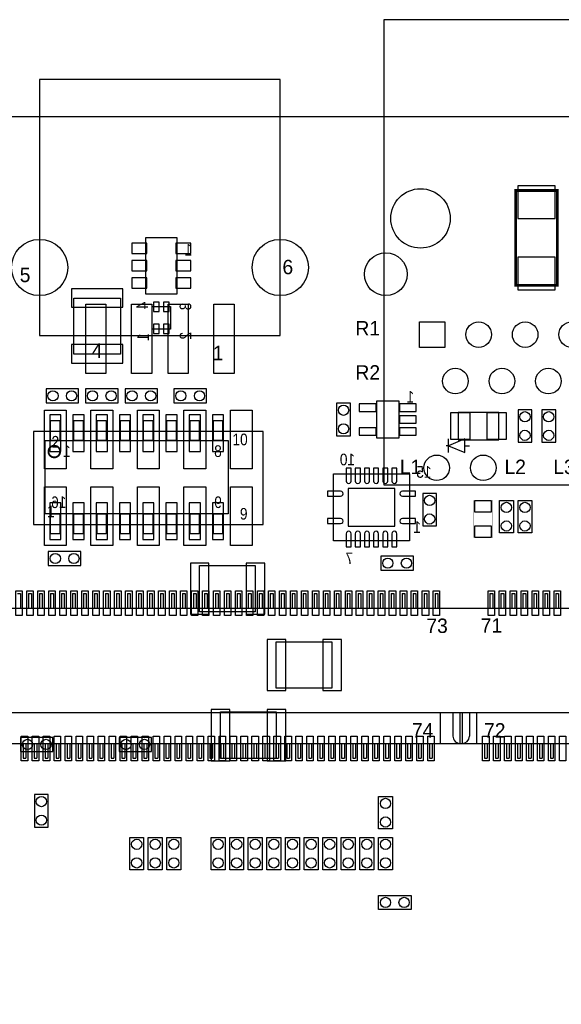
# Model space of a CAD drawing. Extents: x 4400 to 8899, y 281 to 4122.
# Tile 3 of 7: x 6093 to 7258, y 2004 to 4122. Entities that reach past the tile are written whole.
import ezdxf
from ezdxf.enums import TextEntityAlignment as Align

# ---------------------------------------------------------------- set-up
doc = ezdxf.new("R2010")
doc.units = 0
for name, color, linetype in [('BG_OUTLINE', 1, 'CONTINUOUS'), ('PG_ASSEMBLY_BOTTOM', 2, 'CONTINUOUS'), ('PG_ASSEMBLY_TOP', 3, 'CONTINUOUS'), ('PIN_BOTTOM', 5, 'CONTINUOUS'), ('PIN_TOP', 4, 'CONTINUOUS')]:
    doc.layers.add(name, color=color, linetype=linetype)

msp = doc.modelspace()

# ---------------------------------------------------------------- linework, layer by layer
at = {"layer": 'BG_OUTLINE'}
msp.add_lwpolyline([(4400, 3914.4), (8800, 3914.4)], dxfattribs=at)
msp.add_lwpolyline([(4400, 488.1), (4400, 3914.4), (8800, 3914.4), (8800, 488)], close=True, dxfattribs=at)
at = {"layer": 'PG_ASSEMBLY_BOTTOM', "const_width": 6}
msp.add_lwpolyline([(7160.1, 3550.9), (7160.1, 3754.9), (7249.8, 3754.9), (7249.8, 3550.9)], close=True, dxfattribs=at)
at = {"layer": 'PG_ASSEMBLY_BOTTOM'}
for points in [[(6364.7, 3532), (6364.7, 3654), (6431.4, 3654), (6431.4, 3532)], [(6310, 3523), (6310, 3403), (6210, 3403), (6210, 3523)], [(6378.3, 3505.6), (6417.7, 3505.6), (6417.7, 3456.4), (6378.3, 3456.4)], [(6150, 3298), (6220, 3298), (6220, 3328), (6150, 3328)], [(6305, 3328), (6235, 3328), (6235, 3298), (6305, 3298)], [(6390, 3328), (6320, 3328), (6320, 3298), (6390, 3298)], [(6425, 3298), (6495, 3298), (6495, 3328), (6425, 3328)], [(6775, 3297), (6775, 3227), (6805, 3227), (6805, 3297)], [(6909.6, 3222.6), (6909.6, 3301.4), (6860.4, 3301.4), (6860.4, 3222.6)], [(7123.5, 3277.5), (7036.5, 3277.5), (7036.5, 3218.5), (7123.5, 3218.5)], [(7195, 3213), (7195, 3283), (7165, 3283), (7165, 3213)], [(7246, 3213), (7246, 3283), (7216, 3283), (7216, 3213)], [(6159.9, 3260.1), (6179.6, 3260.1), (6179.6, 3216.8), (6159.9, 3216.8)], [(6209.9, 3260.1), (6229.6, 3260.1), (6229.6, 3216.8), (6209.9, 3216.8)], [(6259.9, 3260.1), (6279.6, 3260.1), (6279.6, 3216.8), (6259.9, 3216.8)], [(6309.9, 3260.1), (6329.6, 3260.1), (6329.6, 3216.8), (6309.9, 3216.8)], [(6359.9, 3260.1), (6379.6, 3260.1), (6379.6, 3216.8), (6359.9, 3216.8)], [(6409.9, 3260.1), (6429.6, 3260.1), (6429.6, 3216.8), (6409.9, 3216.8)], [(6459.9, 3260.1), (6479.6, 3260.1), (6479.6, 3216.8), (6459.9, 3216.8)], [(6509.9, 3260.1), (6529.6, 3260.1), (6529.6, 3216.8), (6509.9, 3216.8)], [(6148.1, 3216.8), (6541.8, 3216.8), (6541.8, 3059.3), (6148.1, 3059.3)], [(6931.7, 3001.1), (6768.3, 3001.1), (6768.3, 3144.9), (6931.7, 3144.9)], [(6960, 3103), (6960, 3033), (6990, 3033), (6990, 3103)], [(6159.9, 3059.3), (6179.6, 3059.3), (6179.6, 3016), (6159.9, 3016)], [(6209.9, 3059.3), (6229.6, 3059.3), (6229.6, 3016), (6209.9, 3016)], [(6259.9, 3059.3), (6279.6, 3059.3), (6279.6, 3016), (6259.9, 3016)], [(6309.9, 3059.3), (6329.6, 3059.3), (6329.6, 3016), (6309.9, 3016)], [(6359.9, 3059.3), (6379.6, 3059.3), (6379.6, 3016), (6359.9, 3016)], [(6409.9, 3059.3), (6429.6, 3059.3), (6429.6, 3016), (6409.9, 3016)], [(6459.9, 3059.3), (6479.6, 3059.3), (6479.6, 3016), (6459.9, 3016)], [(6509.9, 3059.3), (6529.6, 3059.3), (6529.6, 3016), (6509.9, 3016)], [(6225, 2978), (6155, 2978), (6155, 2948), (6225, 2948)], [(6940, 2968), (6870, 2968), (6870, 2938), (6940, 2938)], [(6600, 2848), (6480, 2848), (6480, 2948), (6600, 2948)], [(6765, 2684), (6645, 2684), (6645, 2784), (6765, 2784)], [(6645, 2533), (6525, 2533), (6525, 2633), (6645, 2633)], [(6095, 2548), (6165, 2548), (6165, 2578), (6095, 2578)], [(6307, 2548), (6377, 2548), (6377, 2578), (6307, 2578)], [(6155, 2385), (6155, 2455), (6125, 2455), (6125, 2385)]]:
    msp.add_lwpolyline(points, close=True, dxfattribs=at)
at = {"layer": 'PG_ASSEMBLY_BOTTOM', "const_width": 3.9}
msp.add_lwpolyline([(6180.4, 3193.1, 1), (6155.25, 3193.18, 1)], format="xyb", close=True, dxfattribs=at)
at = {"layer": 'PG_ASSEMBLY_TOP'}
for points in [[(7534.1, 4122.4), (6876.7, 4122.4), (6876.7, 3121.2), (7534.1, 3121.2)], [(6653.9, 3994), (6136.1, 3994), (6136.1, 3442.8), (6653.9, 3442.8)], [(6123, 3036.5), (6617, 3036.5), (6617, 3236.5), (6123, 3236.5)], [(7050.4, 3190.8), (7050.4, 3220.8), (7015.4, 3205.8)], [(7125, 3018), (7125, 3088), (7155, 3088), (7155, 3018)], [(7165, 3018), (7165, 3088), (7195, 3088), (7195, 3018)], [(6865, 2381), (6865, 2451), (6895, 2451), (6895, 2381)], [(6360, 2363), (6360, 2293), (6330, 2293), (6330, 2363)], [(6400, 2363), (6400, 2293), (6370, 2293), (6370, 2363)], [(6440, 2363), (6440, 2293), (6410, 2293), (6410, 2363)], [(6535, 2363), (6535, 2293), (6505, 2293), (6505, 2363)], [(6575, 2363), (6575, 2293), (6545, 2293), (6545, 2363)], [(6615, 2363), (6615, 2293), (6585, 2293), (6585, 2363)], [(6655, 2363), (6655, 2293), (6625, 2293), (6625, 2363)], [(6695, 2363), (6695, 2293), (6665, 2293), (6665, 2363)], [(6735, 2363), (6735, 2293), (6705, 2293), (6705, 2363)], [(6775, 2363), (6775, 2293), (6745, 2293), (6745, 2363)], [(6815, 2363), (6815, 2293), (6785, 2293), (6785, 2363)], [(6855, 2363), (6855, 2293), (6825, 2293), (6825, 2363)], [(6895, 2363), (6895, 2293), (6865, 2293), (6865, 2363)], [(6935, 2208), (6865, 2208), (6865, 2238), (6935, 2238)]]:
    msp.add_lwpolyline(points, close=True, dxfattribs=at)
for points in [[(7015.4, 3190.8), (7015.4, 3220.8)], [(7015.4, 3205.8), (7010.4, 3205.8)], [(7050.4, 3205.8), (7060.4, 3205.8)], [(6089, 2887.8), (6094.9, 2887.8)], [(6094.9, 2887.8), (6094.9, 2856.3)], [(6112.6, 2887.8), (6112.6, 2856.3)], [(6112.6, 2887.8), (6118.5, 2887.8)], [(6118.5, 2887.8), (6118.5, 2856.3)], [(6136.2, 2887.8), (6136.2, 2856.3)], [(6136.2, 2887.8), (6142.1, 2887.8)], [(6142.1, 2887.8), (6142.1, 2856.3)], [(6159.9, 2887.8), (6159.9, 2856.3)], [(6159.9, 2887.8), (6165.8, 2887.8)], [(6165.8, 2887.8), (6165.8, 2856.3)], [(6183.5, 2887.8), (6183.5, 2856.3)], [(6183.5, 2887.8), (6189.4, 2887.8)], [(6189.4, 2887.8), (6189.4, 2856.3)], [(6207.1, 2887.8), (6207.1, 2856.3)], [(6207.1, 2887.8), (6213, 2887.8)], [(6213, 2887.8), (6213, 2856.3)], [(6230.7, 2887.8), (6230.7, 2856.3)], [(6230.7, 2887.8), (6236.6, 2887.8)], [(6236.6, 2887.8), (6236.6, 2856.3)], [(6254.3, 2887.8), (6254.3, 2856.3)], [(6254.3, 2887.8), (6260.2, 2887.8)], [(6260.2, 2887.8), (6260.2, 2856.3)], [(6278, 2887.8), (6278, 2856.3)], [(6278, 2887.8), (6283.9, 2887.8)], [(6283.9, 2887.8), (6283.9, 2856.3)], [(6301.6, 2887.8), (6301.6, 2856.3)], [(6301.6, 2887.8), (6307.5, 2887.8)], [(6307.5, 2887.8), (6307.5, 2856.3)], [(6325.2, 2887.8), (6325.2, 2856.3)], [(6325.2, 2887.8), (6331.1, 2887.8)], [(6331.1, 2887.8), (6331.1, 2856.3)], [(6348.8, 2887.8), (6348.8, 2856.3)], [(6348.8, 2887.8), (6354.7, 2887.8)], [(6354.7, 2887.8), (6354.7, 2856.3)], [(6372.4, 2887.8), (6372.4, 2856.3)], [(6372.4, 2887.8), (6378.4, 2887.8)], [(6378.4, 2887.8), (6378.4, 2856.3)], [(6396.1, 2887.8), (6396.1, 2856.3)], [(6396.1, 2887.8), (6402, 2887.8)], [(6402, 2887.8), (6402, 2856.3)], [(6419.7, 2887.8), (6419.7, 2856.3)], [(6419.7, 2887.8), (6425.6, 2887.8)], [(6425.6, 2887.8), (6425.6, 2856.3)], [(6443.3, 2887.8), (6443.3, 2856.3)], [(6443.3, 2887.8), (6449.2, 2887.8)], [(6449.2, 2887.8), (6449.2, 2856.3)], [(6466.9, 2887.8), (6466.9, 2856.3)], [(6466.9, 2887.8), (6472.8, 2887.8)], [(6472.8, 2887.8), (6472.8, 2856.3)], [(6490.6, 2887.8), (6490.6, 2856.3)], [(6490.6, 2887.8), (6496.5, 2887.8)], [(6496.5, 2887.8), (6496.5, 2856.3)], [(6514.2, 2887.8), (6514.2, 2856.3)], [(6514.2, 2887.8), (6520.1, 2887.8)], [(6520.1, 2887.8), (6520.1, 2856.3)], [(6537.8, 2887.8), (6537.8, 2856.3)], [(6537.8, 2887.8), (6543.7, 2887.8)], [(6543.7, 2887.8), (6543.7, 2856.3)], [(6561.4, 2887.8), (6561.4, 2856.3)], [(6561.4, 2887.8), (6567.3, 2887.8)], [(6567.3, 2887.8), (6567.3, 2856.3)], [(6585.1, 2887.8), (6585.1, 2856.3)], [(6585.1, 2887.8), (6590.9, 2887.8)], [(6590.9, 2887.8), (6590.9, 2856.3)], [(6608.7, 2887.8), (6608.7, 2856.3)], [(6608.7, 2887.8), (6614.6, 2887.8)], [(6614.6, 2887.8), (6614.6, 2856.3)], [(6632.3, 2887.8), (6632.3, 2856.3)], [(6632.3, 2887.8), (6638.2, 2887.8)], [(6638.2, 2887.8), (6638.2, 2856.3)], [(6655.9, 2887.8), (6655.9, 2856.3)], [(6655.9, 2887.8), (6661.8, 2887.8)], [(6661.8, 2887.8), (6661.8, 2856.3)], [(6679.5, 2887.8), (6679.5, 2856.3)], [(6679.5, 2887.8), (6685.4, 2887.8)], [(6685.4, 2887.8), (6685.4, 2856.3)], [(6703.2, 2887.8), (6703.2, 2856.3)], [(6703.2, 2887.8), (6709.1, 2887.8)], [(6709.1, 2887.8), (6709.1, 2856.3)], [(6726.8, 2887.8), (6726.8, 2856.3)], [(6726.8, 2887.8), (6732.7, 2887.8)], [(6732.7, 2887.8), (6732.7, 2856.3)], [(6750.4, 2887.8), (6750.4, 2856.3)], [(6750.4, 2887.8), (6756.3, 2887.8)], [(6756.3, 2887.8), (6756.3, 2856.3)], [(6774, 2887.8), (6774, 2856.3)], [(6774, 2887.8), (6779.9, 2887.8)], [(6779.9, 2887.8), (6779.9, 2856.3)], [(6797.6, 2887.8), (6797.6, 2856.3)], [(6797.6, 2887.8), (6803.6, 2887.8)], [(6803.6, 2887.8), (6803.6, 2856.3)], [(6821.3, 2887.8), (6821.3, 2856.3)], [(6821.3, 2887.8), (6827.2, 2887.8)], [(6827.2, 2887.8), (6827.2, 2856.3)], [(6844.9, 2887.8), (6844.9, 2856.3)], [(6844.9, 2887.8), (6850.8, 2887.8)], [(6850.8, 2887.8), (6850.8, 2856.3)], [(6868.5, 2887.8), (6868.5, 2856.3)], [(6868.5, 2887.8), (6874.4, 2887.8)], [(6874.4, 2887.8), (6874.4, 2856.3)], [(6892.1, 2887.8), (6892.1, 2856.3)], [(6892.1, 2887.8), (6898, 2887.8)], [(6898, 2887.8), (6898, 2856.3)], [(6915.8, 2887.8), (6915.8, 2856.3)], [(6915.8, 2887.8), (6921.7, 2887.8)], [(6921.7, 2887.8), (6921.7, 2856.3)], [(6939.4, 2887.8), (6939.4, 2856.3)], [(6939.4, 2887.8), (6945.3, 2887.8)], [(6945.3, 2887.8), (6945.3, 2856.3)], [(6963, 2887.8), (6963, 2856.3)], [(6963, 2887.8), (6968.9, 2887.8)], [(6968.9, 2887.8), (6968.9, 2856.3)], [(6986.6, 2887.8), (6986.6, 2856.3)], [(6986.6, 2887.8), (6992.5, 2887.8)], [(6992.5, 2887.8), (6992.5, 2856.3)], [(7104.7, 2887.8), (7104.7, 2856.3)], [(7104.7, 2887.8), (7110.6, 2887.8)], [(7110.6, 2887.8), (7110.6, 2856.3)], [(7128.4, 2887.8), (7128.4, 2856.3)], [(7128.4, 2887.8), (7134.3, 2887.8)], [(7134.3, 2887.8), (7134.3, 2856.3)], [(7152, 2887.8), (7152, 2856.3)], [(7152, 2887.8), (7157.9, 2887.8)], [(7157.9, 2887.8), (7157.9, 2856.3)], [(7175.6, 2887.8), (7175.6, 2856.3)], [(7175.6, 2887.8), (7181.5, 2887.8)], [(7181.5, 2887.8), (7181.5, 2856.3)], [(7199.2, 2887.8), (7199.2, 2856.3)], [(7199.2, 2887.8), (7205.1, 2887.8)], [(7205.1, 2887.8), (7205.1, 2856.3)], [(7222.8, 2887.8), (7228.7, 2887.8)], [(7222.8, 2887.8), (7222.8, 2856.3)], [(7228.7, 2887.8), (7228.7, 2856.3)], [(7246.5, 2887.8), (7252.4, 2887.8)], [(7246.5, 2887.8), (7246.5, 2856.3)], [(7252.4, 2887.8), (7252.4, 2856.3)], [(5414.8, 2856.3), (7962, 2856.3)], [(5426.6, 2631.9), (7962, 2631.9)], [(6997.6, 2631.9), (6997.6, 2565)], [(7025, 2631.9), (7025, 2580.7)], [(7040.8, 2565), (7040.8, 2631.9)], [(7044.7, 2631.9), (7044.7, 2565)], [(7060.4, 2631.9), (7060.4, 2580.7)], [(7076, 2631.9), (7076, 2565)], [(5422.4, 2565), (7942.5, 2565)], [(6100.8, 2565), (6100.8, 2533.5)], [(6106.7, 2565), (6106.7, 2533.5)], [(6124.4, 2565), (6124.4, 2533.5)], [(6130.3, 2565), (6130.3, 2533.5)], [(6148, 2565), (6148, 2533.5)], [(6153.9, 2565), (6153.9, 2533.5)], [(6171.7, 2565), (6171.7, 2533.5)], [(6177.6, 2565), (6177.6, 2533.5)], [(6195.3, 2565), (6195.3, 2533.5)], [(6201.2, 2565), (6201.2, 2533.5)], [(6218.9, 2565), (6218.9, 2533.5)], [(6224.8, 2565), (6224.8, 2533.5)], [(6242.5, 2565), (6242.5, 2533.5)], [(6248.4, 2565), (6248.4, 2533.5)], [(6266.1, 2565), (6266.1, 2533.5)], [(6272.1, 2565), (6272.1, 2533.5)], [(6289.8, 2565), (6289.8, 2533.5)], [(6295.7, 2565), (6295.7, 2533.5)], [(6313.4, 2565), (6313.4, 2533.5)], [(6319.3, 2565), (6319.3, 2533.5)], [(6337, 2565), (6337, 2533.5)], [(6342.9, 2565), (6342.9, 2533.5)], [(6360.6, 2565), (6360.6, 2533.5)], [(6366.5, 2565), (6366.5, 2533.5)], [(6384.3, 2565), (6384.3, 2533.5)], [(6390.2, 2565), (6390.2, 2533.5)], [(6407.9, 2565), (6407.9, 2533.5)], [(6413.8, 2565), (6413.8, 2533.5)], [(6431.5, 2565), (6431.5, 2533.5)], [(6437.4, 2565), (6437.4, 2533.5)], [(6455.1, 2565), (6455.1, 2533.5)], [(6461, 2565), (6461, 2533.5)], [(6478.7, 2565), (6478.7, 2533.5)], [(6484.6, 2565), (6484.6, 2533.5)], [(6502.4, 2565), (6502.4, 2533.5)], [(6508.3, 2565), (6508.3, 2533.5)], [(6526, 2565), (6526, 2533.5)], [(6531.9, 2565), (6531.9, 2533.5)], [(6549.6, 2565), (6549.6, 2533.5)], [(6555.5, 2565), (6555.5, 2533.5)], [(6573.2, 2565), (6573.2, 2533.5)], [(6579.1, 2565), (6579.1, 2533.5)], [(6596.9, 2565), (6596.9, 2533.5)], [(6602.8, 2565), (6602.8, 2533.5)], [(6620.5, 2565), (6620.5, 2533.5)], [(6626.4, 2565), (6626.4, 2533.5)], [(6644.1, 2565), (6644.1, 2533.5)], [(6650, 2565), (6650, 2533.5)], [(6667.7, 2565), (6667.7, 2533.5)], [(6673.6, 2565), (6673.6, 2533.5)], [(6691.4, 2565), (6691.4, 2533.5)], [(6697.3, 2565), (6697.3, 2533.5)], [(6715, 2565), (6715, 2533.5)], [(6720.9, 2565), (6720.9, 2533.5)], [(6738.6, 2565), (6738.6, 2533.5)], [(6744.5, 2565), (6744.5, 2533.5)], [(6762.2, 2565), (6762.2, 2533.5)], [(6768.1, 2565), (6768.1, 2533.5)], [(6785.8, 2565), (6785.8, 2533.5)], [(6791.7, 2565), (6791.7, 2533.5)], [(6809.5, 2565), (6809.5, 2533.5)], [(6815.4, 2565), (6815.4, 2533.5)], [(6833.1, 2565), (6833.1, 2533.5)], [(6839, 2565), (6839, 2533.5)], [(6856.7, 2565), (6856.7, 2533.5)], [(6862.6, 2565), (6862.6, 2533.5)], [(6880.3, 2565), (6880.3, 2533.5)], [(6886.2, 2565), (6886.2, 2533.5)], [(6903.9, 2565), (6903.9, 2533.5)], [(6909.9, 2565), (6909.9, 2533.5)], [(6927.6, 2565), (6927.6, 2533.5)], [(6933.5, 2565), (6933.5, 2533.5)], [(6951.2, 2565), (6951.2, 2533.5)], [(6957.1, 2565), (6957.1, 2533.5)], [(6974.8, 2565), (6974.8, 2533.5)], [(6980.7, 2565), (6980.7, 2533.5)], [(7092.9, 2565), (7092.9, 2533.5)], [(7098.8, 2565), (7098.8, 2533.5)], [(7116.5, 2565), (7116.5, 2533.5)], [(7122.4, 2565), (7122.4, 2533.5)], [(7140.2, 2565), (7140.2, 2533.5)], [(7146.1, 2565), (7146.1, 2533.5)], [(7163.8, 2565), (7163.8, 2533.5)], [(7169.7, 2565), (7169.7, 2533.5)], [(7187.4, 2565), (7187.4, 2533.5)], [(7193.3, 2565), (7193.3, 2533.5)], [(7211, 2565), (7211, 2533.5)], [(7216.9, 2565), (7216.9, 2533.5)], [(7234.6, 2565), (7234.6, 2533.5)], [(7240.6, 2565), (7240.6, 2533.5)], [(6100.8, 2533.5), (6106.7, 2533.5)], [(6124.4, 2533.5), (6130.3, 2533.5)], [(6148, 2533.5), (6153.9, 2533.5)], [(6171.7, 2533.5), (6177.6, 2533.5)], [(6195.3, 2533.5), (6201.2, 2533.5)], [(6218.9, 2533.5), (6224.8, 2533.5)], [(6242.5, 2533.5), (6248.4, 2533.5)], [(6266.1, 2533.5), (6272.1, 2533.5)], [(6289.8, 2533.5), (6295.7, 2533.5)], [(6313.4, 2533.5), (6319.3, 2533.5)], [(6337, 2533.5), (6342.9, 2533.5)], [(6360.6, 2533.5), (6366.5, 2533.5)], [(6384.3, 2533.5), (6390.2, 2533.5)], [(6407.9, 2533.5), (6413.8, 2533.5)], [(6431.5, 2533.5), (6437.4, 2533.5)], [(6455.1, 2533.5), (6461, 2533.5)], [(6478.7, 2533.5), (6484.6, 2533.5)], [(6502.4, 2533.5), (6508.3, 2533.5)], [(6526, 2533.5), (6531.9, 2533.5)], [(6549.6, 2533.5), (6555.5, 2533.5)], [(6573.2, 2533.5), (6579.1, 2533.5)], [(6596.9, 2533.5), (6602.8, 2533.5)], [(6620.5, 2533.5), (6626.4, 2533.5)], [(6644.1, 2533.5), (6650, 2533.5)], [(6667.7, 2533.5), (6673.6, 2533.5)], [(6691.4, 2533.5), (6697.3, 2533.5)], [(6715, 2533.5), (6720.9, 2533.5)], [(6738.6, 2533.5), (6744.5, 2533.5)], [(6762.2, 2533.5), (6768.1, 2533.5)], [(6785.8, 2533.5), (6791.7, 2533.5)], [(6809.5, 2533.5), (6815.4, 2533.5)], [(6833.1, 2533.5), (6839, 2533.5)], [(6856.7, 2533.5), (6862.6, 2533.5)], [(6880.3, 2533.5), (6886.2, 2533.5)], [(6903.9, 2533.5), (6909.9, 2533.5)], [(6927.6, 2533.5), (6933.5, 2533.5)], [(6951.2, 2533.5), (6957.1, 2533.5)], [(6974.8, 2533.5), (6980.7, 2533.5)], [(7092.9, 2533.5), (7098.8, 2533.5)], [(7116.5, 2533.5), (7122.4, 2533.5)], [(7140.2, 2533.5), (7146.1, 2533.5)], [(7163.8, 2533.5), (7169.7, 2533.5)], [(7187.4, 2533.5), (7193.3, 2533.5)], [(7211, 2533.5), (7216.9, 2533.5)], [(7234.6, 2533.5), (7240.6, 2533.5)]]:
    msp.add_lwpolyline(points, dxfattribs=at)
at = {"layer": 'PG_ASSEMBLY_TOP', "const_width": 1}
msp.add_lwpolyline([(7070, 3008), (7070, 3088), (7110, 3088), (7110, 3008)], close=True, dxfattribs=at)
at = {"layer": 'PG_ASSEMBLY_TOP'}
for points in [[(7025, 2580.7, 0.414609), (7040.8, 2565)], [(7044.7, 2565, 0.413361), (7060.4, 2580.7)]]:
    msp.add_lwpolyline(points, format="xyb", dxfattribs=at)
at = {"layer": 'PIN_BOTTOM'}
for points in [[(7164.9, 3694.7), (7244.9, 3694.7), (7244.9, 3764.7), (7164.9, 3764.7)], [(6366.8, 3641.4), (6334.8, 3641.4), (6334.8, 3619.4), (6366.8, 3619.4)], [(6429.2, 3619.4), (6461.2, 3619.4), (6461.2, 3641.4), (6429.2, 3641.4)], [(6366.8, 3604), (6334.8, 3604), (6334.8, 3582), (6366.8, 3582)], [(6429.2, 3582), (6461.2, 3582), (6461.2, 3604), (6429.2, 3604)], [(7164.9, 3541.1), (7244.9, 3541.1), (7244.9, 3611.1), (7164.9, 3611.1)], [(6366.8, 3566.6), (6334.8, 3566.6), (6334.8, 3544.6), (6366.8, 3544.6)], [(6429.2, 3544.6), (6461.2, 3544.6), (6461.2, 3566.6), (6429.2, 3566.6)], [(6315, 3543.5), (6205, 3543.5), (6205, 3503.5), (6315, 3503.5)], [(6381.2, 3514.6), (6381.2, 3494.6), (6393.2, 3494.6), (6393.2, 3514.6)], [(6402.8, 3514.6), (6402.8, 3494.6), (6414.8, 3494.6), (6414.8, 3514.6)], [(6381.2, 3467.4), (6381.2, 3447.4), (6393.2, 3447.4), (6393.2, 3467.4)], [(6402.8, 3467.4), (6402.8, 3447.4), (6414.8, 3447.4), (6414.8, 3467.4)], [(6952.9, 3472.3), (7007.9, 3472.3), (7007.9, 3417.3), (6952.9, 3417.3)], [(6315, 3423.5), (6205, 3423.5), (6205, 3383.5), (6315, 3383.5)], [(6823.7, 3279.6), (6859.7, 3279.6), (6859.7, 3295.6), (6823.7, 3295.6)], [(6910.3, 3279.6), (6946.3, 3279.6), (6946.3, 3295.6), (6910.3, 3295.6)], [(6158, 3272), (6158, 3193), (6182, 3193), (6182, 3272)], [(6208, 3272), (6208, 3193), (6232, 3193), (6232, 3272)], [(6258, 3272), (6258, 3193), (6282, 3193), (6282, 3272)], [(6308, 3272), (6308, 3193), (6332, 3193), (6332, 3272)], [(6358, 3272), (6358, 3193), (6382, 3193), (6382, 3272)], [(6408, 3272), (6408, 3193), (6432, 3193), (6432, 3272)], [(6458, 3272), (6458, 3193), (6482, 3193), (6482, 3272)], [(6508, 3272), (6508, 3193), (6532, 3193), (6532, 3272)], [(6910.3, 3254), (6946.3, 3254), (6946.3, 3270), (6910.3, 3270)], [(7062, 3219.5), (7062, 3276.5), (7020, 3276.5), (7020, 3219.5)], [(7140, 3219.5), (7140, 3276.5), (7098, 3276.5), (7098, 3219.5)], [(6823.7, 3228.4), (6859.7, 3228.4), (6859.7, 3244.4), (6823.7, 3244.4)], [(6910.3, 3228.4), (6946.3, 3228.4), (6946.3, 3244.4), (6910.3, 3244.4)], [(6799.8, 3113.35), (6799.8, 3032.65), (6900.2, 3032.65), (6900.2, 3113.35)], [(6158, 3083), (6158, 3004), (6182, 3004), (6182, 3083)], [(6208, 3083), (6208, 3004), (6232, 3004), (6232, 3083)], [(6258, 3083), (6258, 3004), (6282, 3004), (6282, 3083)], [(6308, 3083), (6308, 3004), (6332, 3004), (6332, 3083)], [(6358, 3083), (6358, 3004), (6382, 3004), (6382, 3083)], [(6408, 3083), (6408, 3004), (6432, 3004), (6432, 3083)], [(6458, 3083), (6458, 3004), (6482, 3004), (6482, 3083)], [(6508, 3083), (6508, 3004), (6532, 3004), (6532, 3083)], [(6500.5, 2843), (6500.5, 2953), (6460.5, 2953), (6460.5, 2843)], [(6620.5, 2843), (6620.5, 2953), (6580.5, 2953), (6580.5, 2843)], [(6665.5, 2679), (6665.5, 2789), (6625.5, 2789), (6625.5, 2679)], [(6785.5, 2679), (6785.5, 2789), (6745.5, 2789), (6745.5, 2679)], [(6545.5, 2528), (6545.5, 2638), (6505.5, 2638), (6505.5, 2528)], [(6665.5, 2528), (6665.5, 2638), (6625.5, 2638), (6625.5, 2528)]]:
    msp.add_lwpolyline(points, close=True, dxfattribs=at)
for points in [[(6795.3, 3157.6), (6795.3, 3129.7, 1.003729), (6806.3, 3129.7), (6806.3, 3157.6)], [(6815, 3157.6), (6815, 3129.7, 1.003729), (6826, 3129.7), (6826, 3157.6)], [(6834.7, 3157.6), (6834.7, 3129.7, 1.003729), (6845.7, 3129.7), (6845.7, 3157.6)], [(6854.3, 3157.6), (6854.3, 3129.7, 1.003729), (6865.3, 3129.7), (6865.3, 3157.6)], [(6874, 3157.6), (6874, 3129.7, 1.003729), (6885, 3129.7), (6885, 3157.6)], [(6893.7, 3157.6), (6893.7, 3129.7, 1.003729), (6904.7, 3129.7), (6904.7, 3157.6)], [(6755.5, 3097), (6783.4, 3097, 1.003729), (6783.4, 3108), (6755.5, 3108)], [(6944.5, 3108), (6916.6, 3108, 1.003729), (6916.6, 3097), (6944.5, 3097)], [(6755.5, 3038), (6783.4, 3038, 1.003729), (6783.4, 3049), (6755.5, 3049)], [(6944.5, 3049), (6916.6, 3049, 1.003729), (6916.6, 3038), (6944.5, 3038)], [(6806.3, 2988.4), (6806.3, 3016.3, 1.003729), (6795.3, 3016.3), (6795.3, 2988.4)], [(6826, 2988.4), (6826, 3016.3, 1.003729), (6815, 3016.3), (6815, 2988.4)], [(6845.7, 2988.4), (6845.7, 3016.3, 1.003729), (6834.7, 3016.3), (6834.7, 2988.4)], [(6865.3, 2988.4), (6865.3, 3016.3, 1.003729), (6854.3, 3016.3), (6854.3, 2988.4)], [(6885, 2988.4), (6885, 3016.3, 1.003729), (6874, 3016.3), (6874, 2988.4)], [(6904.7, 2988.4), (6904.7, 3016.3, 1.003729), (6893.7, 3016.3), (6893.7, 2988.4)]]:
    msp.add_lwpolyline(points, format="xyb", close=True, dxfattribs=at)
for centre, radius in [((6955.4, 3694.8), 63.95), ((6136.3, 3589.2), 60.5), ((6653.7, 3589.2), 60.5), ((6880.6, 3574.7), 46), ((7080.4, 3444.8), 27.5), ((7180.4, 3444.8), 27.5), ((7280.4, 3444.8), 27.5), ((7030.4, 3344.8), 27.5), ((7130.4, 3344.8), 27.5), ((7230.4, 3344.8), 27.5), ((6165, 3313), 11), ((6205, 3313), 11), ((6250, 3313), 11), ((6290, 3313), 11), ((6335, 3313), 11), ((6375, 3313), 11), ((6440, 3313), 11), ((6480, 3313), 11), ((6790, 3282), 11), ((7180, 3268), 11), ((7231, 3268), 11), ((6790, 3242), 11), ((7180, 3228), 11), ((7231, 3228), 11), ((6990.2, 3158.2), 27.5), ((7090.2, 3158.2), 27.5), ((6975, 3088), 11), ((6975, 3048), 11), ((6170, 2963), 11), ((6210, 2963), 11), ((6885, 2953), 11), ((6925, 2953), 11), ((6110, 2563), 11), ((6150, 2563), 11), ((6322, 2563), 11), ((6362, 2563), 11), ((6140, 2440), 11), ((6140, 2400), 11)]:
    msp.add_circle(centre, radius, dxfattribs=at)
at = {"layer": 'PIN_TOP'}
for points in [[(6278.85, 3510.5), (6278.85, 3360.9), (6235.55, 3360.9), (6235.55, 3510.5)], [(6377.25, 3510.5), (6377.25, 3360.9), (6333.95, 3360.9), (6333.95, 3510.5)], [(6456.05, 3510.5), (6456.05, 3360.9), (6412.75, 3360.9), (6412.75, 3510.5)], [(6554.45, 3510.5), (6554.45, 3360.9), (6511.15, 3360.9), (6511.15, 3510.5)], [(6952.9, 3472.3), (7007.9, 3472.3), (7007.9, 3417.3), (6952.9, 3417.3)], [(6146.5, 3156), (6146.5, 3282), (6193.5, 3282), (6193.5, 3156)], [(6246.5, 3156), (6246.5, 3282), (6293.5, 3282), (6293.5, 3156)], [(6346.5, 3156), (6346.5, 3282), (6393.5, 3282), (6393.5, 3156)], [(6446.5, 3156), (6446.5, 3282), (6493.5, 3282), (6493.5, 3156)], [(6546.5, 3156), (6546.5, 3282), (6593.5, 3282), (6593.5, 3156)], [(6146.5, 2991), (6146.5, 3117), (6193.5, 3117), (6193.5, 2991)], [(6246.5, 2991), (6246.5, 3117), (6293.5, 3117), (6293.5, 2991)], [(6346.5, 2991), (6346.5, 3117), (6393.5, 3117), (6393.5, 2991)], [(6446.5, 2991), (6446.5, 3117), (6493.5, 3117), (6493.5, 2991)], [(6546.5, 2991), (6546.5, 3117), (6593.5, 3117), (6593.5, 2991)], [(7072.5, 3088), (7107.5, 3088), (7107.5, 3063), (7072.5, 3063)], [(7072.5, 3033), (7107.5, 3033), (7107.5, 3008), (7072.5, 3008)], [(6098.8, 2893.75), (6098.8, 2840.65), (6085, 2840.65), (6085, 2893.75)], [(6122.5, 2893.75), (6122.5, 2840.65), (6108.7, 2840.65), (6108.7, 2893.75)], [(6146.1, 2893.75), (6146.1, 2840.65), (6132.3, 2840.65), (6132.3, 2893.75)], [(6169.7, 2893.75), (6169.7, 2840.65), (6155.9, 2840.65), (6155.9, 2893.75)], [(6193.3, 2893.75), (6193.3, 2840.65), (6179.5, 2840.65), (6179.5, 2893.75)], [(6216.9, 2893.75), (6216.9, 2840.65), (6203.1, 2840.65), (6203.1, 2893.75)], [(6240.6, 2893.75), (6240.6, 2840.65), (6226.8, 2840.65), (6226.8, 2893.75)], [(6264.2, 2893.75), (6264.2, 2840.65), (6250.4, 2840.65), (6250.4, 2893.75)], [(6287.8, 2893.75), (6287.8, 2840.65), (6274, 2840.65), (6274, 2893.75)], [(6311.4, 2893.75), (6311.4, 2840.65), (6297.6, 2840.65), (6297.6, 2893.75)], [(6335.1, 2893.75), (6335.1, 2840.65), (6321.3, 2840.65), (6321.3, 2893.75)], [(6358.7, 2893.75), (6358.7, 2840.65), (6344.9, 2840.65), (6344.9, 2893.75)], [(6382.3, 2893.75), (6382.3, 2840.65), (6368.5, 2840.65), (6368.5, 2893.75)], [(6405.9, 2893.75), (6405.9, 2840.65), (6392.1, 2840.65), (6392.1, 2893.75)], [(6429.6, 2893.75), (6429.6, 2840.65), (6415.8, 2840.65), (6415.8, 2893.75)], [(6453.2, 2893.75), (6453.2, 2840.65), (6439.4, 2840.65), (6439.4, 2893.75)], [(6476.8, 2893.75), (6476.8, 2840.65), (6463, 2840.65), (6463, 2893.75)], [(6500.4, 2893.75), (6500.4, 2840.65), (6486.6, 2840.65), (6486.6, 2893.75)], [(6524, 2893.75), (6524, 2840.65), (6510.2, 2840.65), (6510.2, 2893.75)], [(6547.7, 2893.75), (6547.7, 2840.65), (6533.9, 2840.65), (6533.9, 2893.75)], [(6571.3, 2893.75), (6571.3, 2840.65), (6557.5, 2840.65), (6557.5, 2893.75)], [(6594.9, 2893.75), (6594.9, 2840.65), (6581.1, 2840.65), (6581.1, 2893.75)], [(6618.5, 2893.75), (6618.5, 2840.65), (6604.7, 2840.65), (6604.7, 2893.75)], [(6642.2, 2893.75), (6642.2, 2840.65), (6628.4, 2840.65), (6628.4, 2893.75)], [(6665.8, 2893.75), (6665.8, 2840.65), (6652, 2840.65), (6652, 2893.75)], [(6689.4, 2893.75), (6689.4, 2840.65), (6675.6, 2840.65), (6675.6, 2893.75)], [(6713, 2893.75), (6713, 2840.65), (6699.2, 2840.65), (6699.2, 2893.75)], [(6736.6, 2893.75), (6736.6, 2840.65), (6722.8, 2840.65), (6722.8, 2893.75)], [(6760.3, 2893.75), (6760.3, 2840.65), (6746.5, 2840.65), (6746.5, 2893.75)], [(6783.9, 2893.75), (6783.9, 2840.65), (6770.1, 2840.65), (6770.1, 2893.75)], [(6807.5, 2893.75), (6807.5, 2840.65), (6793.7, 2840.65), (6793.7, 2893.75)], [(6831.1, 2893.75), (6831.1, 2840.65), (6817.3, 2840.65), (6817.3, 2893.75)], [(6854.7, 2893.75), (6854.7, 2840.65), (6840.9, 2840.65), (6840.9, 2893.75)], [(6878.4, 2893.75), (6878.4, 2840.65), (6864.6, 2840.65), (6864.6, 2893.75)], [(6902, 2893.75), (6902, 2840.65), (6888.2, 2840.65), (6888.2, 2893.75)], [(6925.6, 2893.75), (6925.6, 2840.65), (6911.8, 2840.65), (6911.8, 2893.75)], [(6949.2, 2893.75), (6949.2, 2840.65), (6935.4, 2840.65), (6935.4, 2893.75)], [(6972.9, 2893.75), (6972.9, 2840.65), (6959.1, 2840.65), (6959.1, 2893.75)], [(6996.5, 2893.75), (6996.5, 2840.65), (6982.7, 2840.65), (6982.7, 2893.75)], [(7114.6, 2893.75), (7114.6, 2840.65), (7100.8, 2840.65), (7100.8, 2893.75)], [(7138.2, 2893.75), (7138.2, 2840.65), (7124.4, 2840.65), (7124.4, 2893.75)], [(7161.8, 2893.75), (7161.8, 2840.65), (7148, 2840.65), (7148, 2893.75)], [(7185.5, 2893.75), (7185.5, 2840.65), (7171.7, 2840.65), (7171.7, 2893.75)], [(7209.1, 2893.75), (7209.1, 2840.65), (7195.3, 2840.65), (7195.3, 2893.75)], [(7232.7, 2893.75), (7232.7, 2840.65), (7218.9, 2840.65), (7218.9, 2893.75)], [(7256.3, 2893.75), (7256.3, 2840.65), (7242.5, 2840.65), (7242.5, 2893.75)], [(6110.7, 2580.55), (6110.7, 2527.45), (6096.9, 2527.45), (6096.9, 2580.55)], [(6134.3, 2580.55), (6134.3, 2527.45), (6120.5, 2527.45), (6120.5, 2580.55)], [(6157.9, 2580.55), (6157.9, 2527.45), (6144.1, 2527.45), (6144.1, 2580.55)], [(6181.5, 2580.55), (6181.5, 2527.45), (6167.7, 2527.45), (6167.7, 2580.55)], [(6205.1, 2580.55), (6205.1, 2527.45), (6191.3, 2527.45), (6191.3, 2580.55)], [(6228.8, 2580.55), (6228.8, 2527.45), (6215, 2527.45), (6215, 2580.55)], [(6252.4, 2580.55), (6252.4, 2527.45), (6238.6, 2527.45), (6238.6, 2580.55)], [(6276, 2580.55), (6276, 2527.45), (6262.2, 2527.45), (6262.2, 2580.55)], [(6299.6, 2580.55), (6299.6, 2527.45), (6285.8, 2527.45), (6285.8, 2580.55)], [(6323.2, 2580.55), (6323.2, 2527.45), (6309.4, 2527.45), (6309.4, 2580.55)], [(6346.9, 2580.55), (6346.9, 2527.45), (6333.1, 2527.45), (6333.1, 2580.55)], [(6370.5, 2580.55), (6370.5, 2527.45), (6356.7, 2527.45), (6356.7, 2580.55)], [(6394.1, 2580.55), (6394.1, 2527.45), (6380.3, 2527.45), (6380.3, 2580.55)], [(6417.7, 2580.55), (6417.7, 2527.45), (6403.9, 2527.45), (6403.9, 2580.55)], [(6441.4, 2580.55), (6441.4, 2527.45), (6427.6, 2527.45), (6427.6, 2580.55)], [(6465, 2580.55), (6465, 2527.45), (6451.2, 2527.45), (6451.2, 2580.55)], [(6488.6, 2580.55), (6488.6, 2527.45), (6474.8, 2527.45), (6474.8, 2580.55)], [(6512.2, 2580.55), (6512.2, 2527.45), (6498.4, 2527.45), (6498.4, 2580.55)], [(6535.9, 2580.55), (6535.9, 2527.45), (6522.1, 2527.45), (6522.1, 2580.55)], [(6559.5, 2580.55), (6559.5, 2527.45), (6545.7, 2527.45), (6545.7, 2580.55)], [(6583.1, 2580.55), (6583.1, 2527.45), (6569.3, 2527.45), (6569.3, 2580.55)], [(6606.7, 2580.55), (6606.7, 2527.45), (6592.9, 2527.45), (6592.9, 2580.55)], [(6630.3, 2580.55), (6630.3, 2527.45), (6616.5, 2527.45), (6616.5, 2580.55)], [(6654, 2580.55), (6654, 2527.45), (6640.2, 2527.45), (6640.2, 2580.55)], [(6677.6, 2580.55), (6677.6, 2527.45), (6663.8, 2527.45), (6663.8, 2580.55)], [(6701.2, 2580.55), (6701.2, 2527.45), (6687.4, 2527.45), (6687.4, 2580.55)], [(6724.8, 2580.55), (6724.8, 2527.45), (6711, 2527.45), (6711, 2580.55)], [(6748.4, 2580.55), (6748.4, 2527.45), (6734.6, 2527.45), (6734.6, 2580.55)], [(6772.1, 2580.55), (6772.1, 2527.45), (6758.3, 2527.45), (6758.3, 2580.55)], [(6795.7, 2580.55), (6795.7, 2527.45), (6781.9, 2527.45), (6781.9, 2580.55)], [(6819.3, 2580.55), (6819.3, 2527.45), (6805.5, 2527.45), (6805.5, 2580.55)], [(6842.9, 2580.55), (6842.9, 2527.45), (6829.1, 2527.45), (6829.1, 2580.55)], [(6866.6, 2580.55), (6866.6, 2527.45), (6852.8, 2527.45), (6852.8, 2580.55)], [(6890.2, 2580.55), (6890.2, 2527.45), (6876.4, 2527.45), (6876.4, 2580.55)], [(6913.8, 2580.55), (6913.8, 2527.45), (6900, 2527.45), (6900, 2580.55)], [(6937.4, 2580.55), (6937.4, 2527.45), (6923.6, 2527.45), (6923.6, 2580.55)], [(6961, 2580.55), (6961, 2527.45), (6947.2, 2527.45), (6947.2, 2580.55)], [(6984.7, 2580.55), (6984.7, 2527.45), (6970.9, 2527.45), (6970.9, 2580.55)], [(7102.8, 2580.55), (7102.8, 2527.45), (7089, 2527.45), (7089, 2580.55)], [(7126.4, 2580.55), (7126.4, 2527.45), (7112.6, 2527.45), (7112.6, 2580.55)], [(7150, 2580.55), (7150, 2527.45), (7136.2, 2527.45), (7136.2, 2580.55)], [(7173.7, 2580.55), (7173.7, 2527.45), (7159.9, 2527.45), (7159.9, 2580.55)], [(7197.3, 2580.55), (7197.3, 2527.45), (7183.5, 2527.45), (7183.5, 2580.55)], [(7220.9, 2580.55), (7220.9, 2527.45), (7207.1, 2527.45), (7207.1, 2580.55)], [(7244.5, 2580.55), (7244.5, 2527.45), (7230.7, 2527.45), (7230.7, 2580.55)], [(7268.1, 2580.55), (7268.1, 2527.45), (7254.3, 2527.45), (7254.3, 2580.55)]]:
    msp.add_lwpolyline(points, close=True, dxfattribs=at)
for centre, radius in [((6955.4, 3694.8), 63.95), ((6136.3, 3589.2), 60.5), ((6653.7, 3589.2), 60.5), ((6880.6, 3574.7), 46), ((7080.4, 3444.8), 27.5), ((7180.4, 3444.8), 27.5), ((7280.4, 3444.8), 27.5), ((7030.4, 3344.8), 27.5), ((7130.4, 3344.8), 27.5), ((7230.4, 3344.8), 27.5), ((6990.2, 3158.2), 27.5), ((7090.2, 3158.2), 27.5), ((7140, 3073), 11), ((7180, 3073), 11), ((7140, 3033), 11), ((7180, 3033), 11), ((6880, 2436), 11), ((6880, 2396), 11), ((6345, 2348), 11), ((6385, 2348), 11), ((6425, 2348), 11), ((6520, 2348), 11), ((6560, 2348), 11), ((6600, 2348), 11), ((6640, 2348), 11), ((6680, 2348), 11), ((6720, 2348), 11), ((6760, 2348), 11), ((6800, 2348), 11), ((6840, 2348), 11), ((6880, 2348), 11), ((6345, 2308), 11), ((6385, 2308), 11), ((6425, 2308), 11), ((6520, 2308), 11), ((6560, 2308), 11), ((6600, 2308), 11), ((6640, 2308), 11), ((6680, 2308), 11), ((6720, 2308), 11), ((6760, 2308), 11), ((6800, 2308), 11), ((6840, 2308), 11), ((6880, 2308), 11), ((6880, 2223), 11), ((6920, 2223), 11)]:
    msp.add_circle(centre, radius, dxfattribs=at)

# ---------------------------------------------------------------- texts
at = {"layer": 'PG_ASSEMBLY_BOTTOM', "text_generation_flag": 2, "width": 0.88}
for s, p in [('1', (6464.5, 3614.6)), ('1', (6941.8, 3298.2)), ('1', (6203, 3181.6)), ('8', (6528, 3181.6)), ('10', (6814.6, 3163.6)), ('15', (6979, 3136.7)), ('16', (6194, 3071.6)), ('9', (6528, 3071.6)), ('1', (6956.5, 3017.7)), ('7', (6810.6, 2950.9))]:
    msp.add_text(s, height=25, dxfattribs=at).set_placement(p)
for s, p in [('4', (6369.3, 3515.5)), ('3', (6462.3, 3513.5)), ('1', (6371.3, 3447.5)), ('2', (6462.3, 3450.5))]:
    msp.add_text(s, height=25, rotation=90, dxfattribs=at).set_placement(p)
at = {"layer": 'PG_ASSEMBLY_TOP'}
for s, p in [('6', (6670, 3574.7)), ('5', (6105, 3557.7)), ('4', (6260, 3394.7)), ('1', (6520, 3389.7)), ('73', (6991, 2802.8)), ('71', (7107.9, 2803.3)), ('74', (6960, 2577.7)), ('72', (7115, 2577.7))]:
    msp.add_text(s, height=31, dxfattribs=at).set_placement(p, align=Align.CENTER)
for s, p in [('R1', (6868.4, 3443)), ('R2', (6868.4, 3348)), ('L1', (6957, 3144.7)), ('L2', (7182, 3144.7)), ('L3', (7287, 3144.7))]:
    msp.add_text(s, height=31, dxfattribs=at).set_placement(p, align=Align.RIGHT)
at = {"layer": 'PG_ASSEMBLY_TOP', "width": 0.88}
for s, p in [('2', (6162, 3201.7)), ('10', (6551, 3206.7)), ('1', (6152, 3051.7)), ('9', (6567, 3046.7))]:
    msp.add_text(s, height=25, dxfattribs=at).set_placement(p)

doc.saveas('drawing.dxf')
